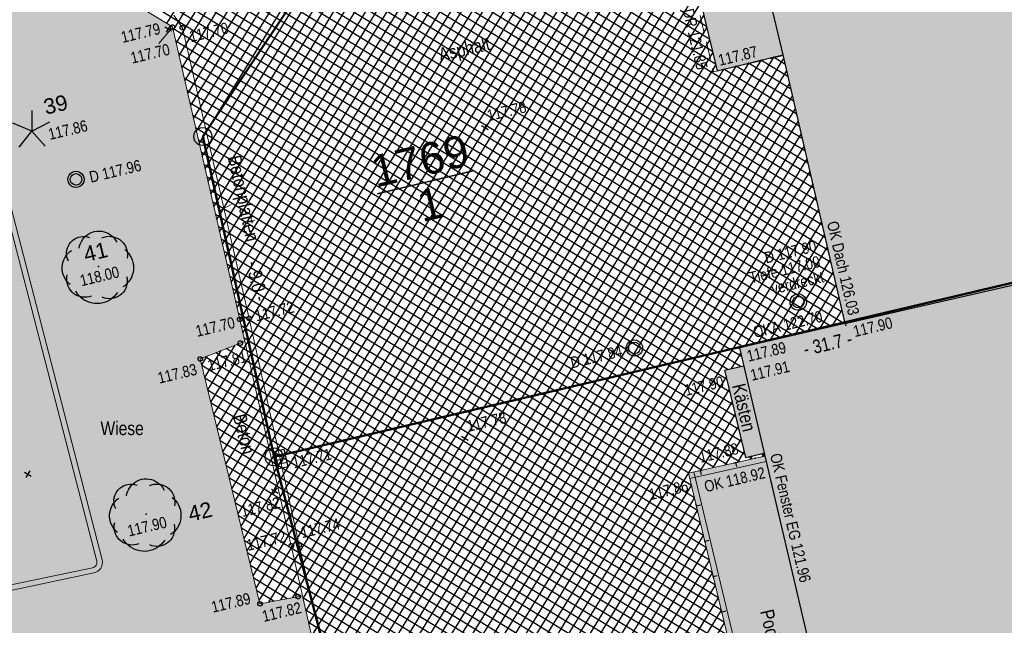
# Model space of a CAD drawing. Header units: metres. Extents: x 311004 to 311786, y 5688269 to 5688759.
# Tile 71 of 96: x 311226 to 311253, y 5688457 to 5688473. Entities that reach past the tile are written whole.
import ezdxf

# ---------------------------------------------------------------- set-up
doc = ezdxf.new("R2010")
doc.units = ezdxf.units.M
for name, pattern in [('1600.2028', [0]), ('2.35', [0]), ('2.513', [0.75, 0.5, -0.25]), ('2.611', [0]), ('2.7', [0]), ('2.8', [0])]:
    doc.linetypes.add(name, pattern=pattern)
doc.layers.get('0').update_dxf_attribs({"color": 1, "linetype": 'CONTINUOUS'})
for name, color, linetype in [('Bemaßung', 5, 'CONTINUOUS'), ('Bewuchs_Bäume', 92, 'CONTINUOUS'), ('Bewuchs_Sträucher_ Gebüsch', 1, 'CONTINUOUS'), ('Dächer', 7, 'CONTINUOUS'), ('Einläufe', 161, 'CONTINUOUS'), ('Flurstücke_Grenzpunkte', 51, 'CONTINUOUS'), ('Gebäude', 7, 'CONTINUOUS'), ('Gelände', 92, 'CONTINUOUS'), ('Mauern', 32, 'CONTINUOUS'), ('Nummerierung Pflanzen', 7, 'CONTINUOUS'), ('Oberflächen', 7, 'CONTINUOUS'), ('Schraffuren', 7, 'CONTINUOUS'), ('Schächte undefiniert', 7, 'CONTINUOUS'), ('Straße', 7, 'CONTINUOUS'), ('Stromversorgung', 1, 'CONTINUOUS')]:
    doc.layers.add(name, color=color, linetype=linetype)
doc.styles.add('Bemaßung', font='Arial Narrow.ttf')
doc.styles.add('Geländehöhe', font='Arial Narrow.ttf')
doc.styles.add('K 10 700 - Schrägstrich als Bruchstrich interpretiert', font='Arial.ttf')
doc.styles.add('Oberflächenmaterial', font='Arial Narrow.ttf')
doc.styles.add('Sachdaten Baum', font='Arial.ttf')

# ---------------------------------------------------------------- blocks, each defined once
blk = doc.blocks.new('Grenzpunkt')
at = {"color": 0, "lineweight": -2}
blk.add_lwpolyline([(0.433013, -0.25, -0.5773502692), (-0.433013, -0.25, -0.5773502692), (0, 0.5, -0.5773502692)], format="xyb", close=True, dxfattribs=at)
blk = doc.blocks.new('S2.100')
at = {"color": 0, "lineweight": -2}
for points in [[(-0.5, 0.5), (0.5, -0.5)], [(0.5, 0.5), (-0.5, -0.5)]]:
    blk.add_lwpolyline(points, dxfattribs=at)
blk = doc.blocks.new('Einlauf mittig')
at = {"color": 0, "lineweight": -2}
blk.add_lwpolyline([(-0.5, 0.25), (0.5, 0.25), (0.5, -0.25), (-0.5, -0.25)], close=True, dxfattribs=at)
for points in [[(-0.25, 0.25), (-0.25, -0.25)], [(0, -0.25), (0, 0.25)], [(0.25, 0.25), (0.25, -0.25)]]:
    blk.add_lwpolyline(points, dxfattribs=at)
blk.add_point((0, 0), dxfattribs=at)
blk = doc.blocks.new('S2.16')
at = {"color": 0, "lineweight": -2}
for points in [[(0.433013, -0.25, -0.577350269), (-0.433013, -0.25, -0.577350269), (0, 0.5, -0.577350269)], [(0.303109, -0.175, -0.577350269), (-0.303109, -0.175, -0.577350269), (0, 0.35, -0.577350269)]]:
    blk.add_lwpolyline(points, format="xyb", close=True, dxfattribs=at)
blk = doc.blocks.new('S2.17')
at = {"color": 0, "lineweight": -2}
for points in [[(0, 0.375), (0, 0), (0.245, -0.28)], [(-0.23, -0.295), (0, 0), (-0.35, 0.145)], [(0, 0), (0.335, 0.17)]]:
    blk.add_lwpolyline(points, dxfattribs=at)
blk = doc.blocks.new('S2.74', base_point=(0.010657, 0.01036))
at = {"color": 0, "lineweight": -2}
for points in [[(-0.406145, 0.086604), (-0.41839, 0.115211), (-0.426729, 0.145191), (-0.431012, 0.176012), (-0.431165, 0.20713), (-0.427184, 0.237992), (-0.41914, 0.268052), (-0.407176, 0.296778), (-0.391504, 0.32366), (-0.3724, 0.348224), (-0.350203, 0.370033), (-0.325307, 0.388701), (-0.298153, 0.403898), (-0.26922, 0.415354), (-0.239024, 0.422868), (-0.208096, 0.426304), (-0.176986, 0.425604), (-0.146245, 0.420778), (-0.116416, 0.411914)], [(-0.25874, 0.264508), (-0.252041, 0.297084), (-0.241452, 0.328611), (-0.227128, 0.358626), (-0.209278, 0.386688), (-0.188166, 0.412385), (-0.164101, 0.43534), (-0.137436, 0.455216), (-0.108564, 0.471722), (-0.077906, 0.484614), (-0.045914, 0.493704), (-0.013059, 0.498858), (0.02018, 0.5), (0.053312, 0.497114), (0.085852, 0.490242), (0.117322, 0.479484), (0.14726, 0.465001), (0.175226, 0.447002), (0.20081, 0.425754), (0.223637, 0.401566), (0.24337, 0.374796), (0.259722, 0.345835)], [(0.056404, 0.40683), (0.086648, 0.418137), (0.118101, 0.425436), (0.150234, 0.428604), (0.182507, 0.427589), (0.214377, 0.422407), (0.24531, 0.413146), (0.274784, 0.399962), (0.302304, 0.383074), (0.327409, 0.362769), (0.349676, 0.339386), (0.368731, 0.31332), (0.384254, 0.285007), (0.395984, 0.254924), (0.403722, 0.223576), (0.407342, 0.191492), (0.406779, 0.159208), (0.402045, 0.127268)], [(-0.38073, -0.238705), (-0.40627, -0.215832), (-0.428982, -0.19015), (-0.448559, -0.162004), (-0.464736, -0.131776), (-0.477294, -0.099874), (-0.486062, -0.06673), (-0.490925, -0.032792), (-0.491814, 0.001482), (-0.488718, 0.035626), (-0.481678, 0.06918), (-0.470792, 0.10169), (-0.456204, 0.132717), (-0.438112, 0.16184), (-0.416762, 0.188666), (-0.392442, 0.212832), (-0.365482, 0.23401)], [(0.371547, 0.244176), (0.39805, 0.220802), (0.42177, 0.194608), (0.442408, 0.165924), (0.459704, 0.135109), (0.473442, 0.102551), (0.483449, 0.06866), (0.489598, 0.033862), (0.491814, -0.001406), (0.490066, -0.0367), (0.484379, -0.071577), (0.474822, -0.105598), (0.461518, -0.138334), (0.444631, -0.169376), (0.424375, -0.198332), (0.401005, -0.224838), (0.374814, -0.248561), (0.346132, -0.269203)], [(-0.091002, -0.396276), (-0.121614, -0.405814), (-0.153197, -0.41134), (-0.185229, -0.412764), (-0.217178, -0.410059), (-0.248514, -0.403274), (-0.27872, -0.392518), (-0.307294, -0.377971), (-0.333761, -0.359874), (-0.357685, -0.338526), (-0.378668, -0.314283), (-0.396362, -0.287544), (-0.410476, -0.258754), (-0.420772, -0.22839), (-0.427084, -0.196954), (-0.429304, -0.164968), (-0.427397, -0.132961), (-0.421394, -0.101465)], [(0.396962, -0.12688), (0.403056, -0.158524), (0.404926, -0.190696), (0.40254, -0.222833), (0.395939, -0.254376), (0.385239, -0.284773), (0.370626, -0.313495), (0.352355, -0.340041), (0.330744, -0.363946), (0.306172, -0.384796), (0.279066, -0.402225), (0.2499, -0.41593), (0.219182, -0.42567), (0.187447, -0.431278), (0.15525, -0.432654), (0.123154, -0.429776), (0.091716, -0.422692), (0.061486, -0.411526)], [(0.269888, -0.345447), (0.248705, -0.374914), (0.224464, -0.401921), (0.197446, -0.42615), (0.16797, -0.44732), (0.13638, -0.465183), (0.103044, -0.479528), (0.068355, -0.490188), (0.032716, -0.497039), (-0.003453, -0.5), (-0.03973, -0.499037), (-0.075692, -0.49416), (-0.110917, -0.485428), (-0.144992, -0.472943), (-0.177519, -0.45685), (-0.208118, -0.437336), (-0.236429, -0.414632), (-0.262122, -0.389002), (-0.284897, -0.360748), (-0.304486, -0.330198)]]:
    blk.add_lwpolyline(points, dxfattribs=at)
blk.add_point((0.010657, 0.01036), dxfattribs=at)
blk = doc.blocks.new('Grenzpunkt mit Abmarkung')
at = {"color": 0, "lineweight": -2}
blk.add_lwpolyline([(0.433013, -0.25, -0.577350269), (-0.433013, -0.25, -0.577350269), (0, 0.5, -0.577350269)], format="xyb", close=True, dxfattribs=at)
blk = doc.blocks.new('O485')
at = {"layer": 'Flurstücke_Grenzpunkte', "color": 8, "linetype": '1600.2028', "lineweight": 50}
blk.add_lwpolyline([(311264.225, 5688468.661), (311233.345, 5688461.379), (311238.746, 5688440.722), (311239.304, 5688438.588), (311269.467, 5688445.561)], close=True, dxfattribs=at)
blk = doc.blocks.new('O517')
at = {"layer": 'Flurstücke_Grenzpunkte', "color": 8, "linetype": '1600.2028', "lineweight": 50}
blk.add_lwpolyline([(311222.047, 5688435.363), (311227.417, 5688438.16), (311238.746, 5688440.722), (311233.345, 5688461.379), (311231.38, 5688470.214), (311243.716, 5688488.688), (311241.96, 5688496.076)], dxfattribs=at)
blk = doc.blocks.new('O685')
at = {"layer": 'Flurstücke_Grenzpunkte', "color": 8, "linetype": '1600.2028', "lineweight": 50}
for points in [[(311241.96, 5688496.076), (311243.716, 5688488.688), (311231.38, 5688470.214), (311233.345, 5688461.379)], [(311233.345, 5688461.379), (311264.225, 5688468.661)]]:
    blk.add_lwpolyline(points, dxfattribs=at)
at = {"layer": 'Flurstücke_Grenzpunkte', "color": 7, "lineweight": 35, "insert": (311237.509415, 5688468.949401), "char_height": 0.875, "attachment_point": 5, "rotation": 13.4999787, "line_spacing_factor": 0.84, "style": 'K 10 700 - Schrägstrich als Bruchstrich interpretiert'}
blk.add_mtext('\\S1769/1;', dxfattribs=at)
blk = doc.blocks.new('*X72')
at = {"color": 7, "linetype": '2.611', "lineweight": 25, "true_color": 0xffe5e5}
for p, q in [((311231.44307, 5688469.319549), (311243.277583, 5688488.585877)), ((311231.523018, 5688468.972059), (311243.58042, 5688488.601244)), ((311231.123277, 5688470.709512), (311241.903032, 5688488.258716)), ((311231.203225, 5688470.362021), (311242.24667, 5688488.340506)), ((311231.283174, 5688470.014531), (311242.590308, 5688488.422296)), ((311231.363122, 5688469.66704), (311242.933946, 5688488.504087)), ((311231.602967, 5688468.624568), (311243.660613, 5688488.254151)), ((311230.96338, 5688471.404494), (311241.215756, 5688488.095135)), ((311231.043329, 5688471.057003), (311241.559394, 5688488.176926)), ((311231.682915, 5688468.277077), (311243.740806, 5688487.907059)), ((311231.762863, 5688467.929586), (311243.820999, 5688487.559967)), ((311231.842812, 5688467.582096), (311243.901193, 5688487.212875)), ((311230.803484, 5688472.099475), (311239.084185, 5688485.580274)), ((311230.883432, 5688471.751984), (311239.437107, 5688485.677178)), ((311230.563639, 5688473.141947), (311238.026836, 5688485.291867)), ((311230.643587, 5688472.794457), (311238.378342, 5688485.386467)), ((311230.723536, 5688472.446966), (311238.731263, 5688485.483371)), ((311231.92276, 5688467.234605), (311243.060219, 5688485.366143)), ((311230.386595, 5688473.331368), (311237.683416, 5688485.210433)), ((311232.002708, 5688466.887114), (311243.139058, 5688485.016848)), ((311232.082656, 5688466.539623), (311243.217898, 5688484.667552)), ((311245.269472, 5688473.245476), (311227.373921, 5688484.237978)), ((311245.351417, 5688472.901743), (311227.455735, 5688483.894325)), ((311248.456297, 5688467.76717), (311222.583945, 5688483.659492)), ((311248.377196, 5688468.109156), (311222.928177, 5688483.741443)), ((311245.515307, 5688472.214277), (311226.943577, 5688483.622128)), ((311245.433362, 5688472.55801), (311227.295864, 5688483.69913)), ((311232.162605, 5688466.192133), (311242.934252, 5688483.728138)), ((311248.6936, 5688466.741212), (311221.55125, 5688483.413642)), ((311248.614499, 5688467.083198), (311221.895482, 5688483.495592)), ((311248.535398, 5688467.425184), (311222.239713, 5688483.577542)), ((311247.981691, 5688469.819086), (311225.886713, 5688483.391123)), ((311247.90259, 5688470.161072), (311226.239001, 5688483.468125)), ((311247.823489, 5688470.503058), (311226.591289, 5688483.545126)), ((311232.242553, 5688465.844642), (311243.019833, 5688483.389817)), ((311248.772701, 5688466.399226), (311221.394854, 5688483.216312)), ((311248.298095, 5688468.451142), (311224.477561, 5688483.083117)), ((311248.218994, 5688468.793128), (311224.829849, 5688483.160119)), ((311248.139893, 5688469.135114), (311225.182137, 5688483.23712)), ((311248.060792, 5688469.4771), (311225.534425, 5688483.314122)), ((311248.851802, 5688466.05724), (311221.476664, 5688482.872662)), ((311232.322501, 5688465.497151), (311243.105414, 5688483.051497)), ((311232.40241, 5688465.149596), (311243.190995, 5688482.713176)), ((311249.010004, 5688465.373267), (311221.409109, 5688482.327363)), ((311248.930903, 5688465.715254), (311221.558474, 5688482.529012)), ((311232.48164, 5688464.800936), (311243.276576, 5688482.374856)), ((311246.28387, 5688464.407241), (311217.259908, 5688482.235469)), ((311248.013283, 5688464.811922), (311220.02634, 5688482.003151)), ((311248.359166, 5688464.892858), (311220.372032, 5688482.084204)), ((311248.705049, 5688464.973794), (311220.717725, 5688482.165257)), ((311249.050931, 5688465.05473), (311221.063417, 5688482.24631)), ((311231.599911, 5688462.887857), (311243.362158, 5688482.036535)), ((311246.231404, 5688464.146072), (311217.32255, 5688481.903593)), ((311246.975636, 5688464.569114), (311218.989263, 5688481.759992)), ((311247.321518, 5688464.65005), (311219.334955, 5688481.841045)), ((311247.667401, 5688464.730986), (311219.680648, 5688481.922098)), ((311246.201931, 5688463.870778), (311217.385193, 5688481.571716)), ((311246.629753, 5688464.488178), (311218.643571, 5688481.678939)), ((311231.683279, 5688462.545933), (311243.447739, 5688481.698214)), ((311231.766647, 5688462.204009), (311243.39046, 5688481.12732)), ((311231.850015, 5688461.862085), (311243.472492, 5688480.783222)), ((311231.933382, 5688461.520161), (311243.554524, 5688480.439124)), ((311232.01675, 5688461.178237), (311243.636556, 5688480.095026)), ((311232.100118, 5688460.836313), (311243.718588, 5688479.750928)), ((311232.183485, 5688460.494389), (311243.80062, 5688479.406829)), ((311232.266853, 5688460.152465), (311243.882653, 5688479.062731)), ((311232.350221, 5688459.810541), (311243.964685, 5688478.718633)), ((311232.433588, 5688459.468617), (311244.046717, 5688478.374535)), ((311232.516956, 5688459.126693), (311244.128749, 5688478.030437)), ((311232.600324, 5688458.784769), (311244.210781, 5688477.686338)), ((311232.683692, 5688458.442845), (311244.292813, 5688477.34224)), ((311232.767059, 5688458.100921), (311244.374846, 5688476.998142)), ((311232.850427, 5688457.758997), (311244.456878, 5688476.654044)), ((311232.933795, 5688457.417073), (311244.53891, 5688476.309946)), ((311233.199388, 5688457.371809), (311244.620942, 5688475.965847)), ((311233.53114, 5688457.434249), (311244.702974, 5688475.621749)), ((311233.862892, 5688457.496689), (311244.785006, 5688475.277651)), ((311234.143566, 5688457.475974), (311244.867039, 5688474.933553)), ((311234.222335, 5688457.126565), (311244.949071, 5688474.589455)), ((311234.301105, 5688456.777156), (311245.031103, 5688474.245356)), ((311234.379875, 5688456.427746), (311245.113135, 5688473.901258)), ((311234.458644, 5688456.078337), (311245.195167, 5688473.55716)), ((311245.856387, 5688463.789634), (311230.552548, 5688473.190154)), ((311234.537414, 5688455.728927), (311245.277199, 5688473.213062)), ((311245.82068, 5688463.51817), (311230.631161, 5688472.848467)), ((311234.616184, 5688455.379518), (311245.359232, 5688472.868963)), ((311245.904834, 5688463.17308), (311230.709774, 5688472.506781)), ((311234.694954, 5688455.030109), (311245.441264, 5688472.524865)), ((311235.010033, 5688453.632471), (311246.442523, 5688472.244315)), ((311235.088802, 5688453.283062), (311246.78701, 5688472.327486)), ((311235.167572, 5688452.933653), (311247.131496, 5688472.410658)), ((311235.246342, 5688452.584243), (311247.393925, 5688472.360241)), ((311247.586186, 5688471.529016), (311246.427573, 5688472.240705)), ((311247.507085, 5688471.871003), (311246.770449, 5688472.323488)), ((311247.427984, 5688472.212989), (311247.113325, 5688472.406271)), ((311245.988989, 5688462.82799), (311230.788386, 5688472.165095)), ((311234.773723, 5688454.680699), (311245.523296, 5688472.180767)), ((311234.852493, 5688454.33129), (311245.75355, 5688472.077972)), ((311234.931263, 5688453.981881), (311246.098037, 5688472.161143)), ((311235.325112, 5688452.234834), (311247.474182, 5688472.013254)), ((311247.744388, 5688470.845044), (311245.74182, 5688472.075139)), ((311247.665287, 5688471.18703), (311246.084696, 5688472.157922)), ((311246.073143, 5688462.4829), (311230.866999, 5688471.823409)), ((311246.157297, 5688462.13781), (311230.945612, 5688471.481723)), ((311235.403881, 5688451.885424), (311247.55444, 5688471.666267)), ((311246.241452, 5688461.792719), (311231.024225, 5688471.140037)), ((311235.482651, 5688451.536015), (311247.634698, 5688471.31928)), ((311235.561421, 5688451.186606), (311247.714955, 5688470.972293)), ((311246.325606, 5688461.447629), (311231.102838, 5688470.79835)), ((311235.640191, 5688450.837196), (311247.795213, 5688470.625306)), ((311246.178731, 5688461.244451), (311231.18145, 5688470.456664)), ((311245.828132, 5688461.166412), (311231.260063, 5688470.114978)), ((311235.71896, 5688450.487787), (311247.875471, 5688470.278319)), ((311245.477532, 5688461.088374), (311231.338676, 5688469.773292)), ((311235.79773, 5688450.138378), (311247.955729, 5688469.931332)), ((311235.8765, 5688449.788968), (311248.035986, 5688469.584345)), ((311245.126932, 5688461.010335), (311231.417289, 5688469.431606)), ((311235.95527, 5688449.439559), (311248.116244, 5688469.237358)), ((311244.776333, 5688460.932297), (311231.495902, 5688469.08992)), ((311244.856859, 5688460.589435), (311231.574515, 5688468.748233)), ((311236.034039, 5688449.09015), (311248.196502, 5688468.890371)), ((311236.112809, 5688448.74074), (311248.27676, 5688468.543384)), ((311230.129259, 5688438.522007), (311248.357017, 5688468.196397)), ((311244.93903, 5688460.245563), (311231.653127, 5688468.406547)), ((311245.021201, 5688459.901691), (311231.73174, 5688468.064861)), ((311245.103372, 5688459.557819), (311231.810353, 5688467.723175)), ((311246.329442, 5688464.417905), (311248.437275, 5688467.84941)), ((311245.185544, 5688459.213947), (311231.888966, 5688467.381489)), ((311246.672091, 5688464.498085), (311248.517533, 5688467.502423)), ((311247.014739, 5688464.578264), (311248.59779, 5688467.155436)), ((311245.267715, 5688458.870075), (311231.967579, 5688467.039802)), ((311247.357388, 5688464.658443), (311248.678048, 5688466.808449)), ((311245.349886, 5688458.526203), (311232.046191, 5688466.698116)), ((311245.432057, 5688458.182332), (311232.124804, 5688466.35643)), ((311247.700036, 5688464.738622), (311248.758306, 5688466.461462)), ((311245.514228, 5688457.83846), (311232.203417, 5688466.014744)), ((311248.042684, 5688464.818802), (311248.838564, 5688466.114475)), ((311248.385333, 5688464.898981), (311248.918821, 5688465.767488)), ((311245.596399, 5688457.494588), (311232.28203, 5688465.673058)), ((311245.678571, 5688457.150716), (311232.360643, 5688465.331372)), ((311248.727981, 5688464.97916), (311248.999079, 5688465.420501)), ((311245.760742, 5688456.806844), (311232.438666, 5688464.990048)), ((311249.070629, 5688465.059339), (311249.079337, 5688465.073515)), ((311245.842913, 5688456.462972), (311232.516155, 5688464.649052)), ((311231.516544, 5688463.229781), (311232.273484, 5688464.462063)), ((311246.007255, 5688455.775228), (311232.025064, 5688464.363914)), ((311245.925084, 5688456.1191), (311232.315742, 5688464.478759)), ((311231.349808, 5688463.913629), (311231.498642, 5688464.155927)), ((311231.433176, 5688463.571705), (311231.886063, 5688464.308995)), ((311246.171598, 5688455.087484), (311231.443707, 5688464.134222)), ((311246.089426, 5688455.431356), (311231.734386, 5688464.249068)), ((311245.958209, 5688463.813545), (311246.212338, 5688464.227262)), ((311246.253769, 5688454.743612), (311231.354146, 5688463.895838)), ((311230.482091, 5688438.618766), (311245.808202, 5688463.569338)), ((311246.33594, 5688454.39974), (311231.438283, 5688463.550759)), ((311230.834924, 5688438.715525), (311245.89158, 5688463.227431)), ((311246.418111, 5688454.055868), (311231.52242, 5688463.205679)), ((311231.187757, 5688438.812284), (311245.974958, 5688462.885524)), ((311246.500282, 5688453.711996), (311231.606557, 5688462.8606)), ((311246.582454, 5688453.368125), (311231.690694, 5688462.51552)), ((311245.114853, 5688461.007647), (311246.058337, 5688462.543617)), ((311246.664625, 5688453.024253), (311231.774831, 5688462.170441)), ((311245.454719, 5688461.083296), (311246.141715, 5688462.201709)), ((311246.746796, 5688452.680381), (311231.858968, 5688461.825361)), ((311245.794585, 5688461.158945), (311246.225093, 5688461.859802)), ((311246.828967, 5688452.336509), (311231.943106, 5688461.480282)), ((311246.134451, 5688461.234595), (311246.308471, 5688461.517895)), ((311246.529331, 5688461.322489), (311246.429736, 5688461.383667)), ((311246.474317, 5688461.310244), (311246.534537, 5688461.408281)), ((311246.875479, 5688461.403263), (311246.775266, 5688461.464819)), ((311246.814183, 5688461.385893), (311246.861481, 5688461.462894)), ((311246.911138, 5688451.992637), (311232.027243, 5688461.135202)), ((311231.54059, 5688438.909043), (311244.857168, 5688460.588141)), ((311246.993309, 5688451.648765), (311232.11138, 5688460.790123)), ((311247.075481, 5688451.304893), (311232.195517, 5688460.445043)), ((311231.893422, 5688439.005802), (311244.939339, 5688460.244269)), ((311247.157652, 5688450.961021), (311232.279654, 5688460.099964)), ((311232.246255, 5688439.102562), (311245.02151, 5688459.900397)), ((311247.239823, 5688450.617149), (311232.363791, 5688459.754884)), ((311232.599088, 5688439.199321), (311245.103682, 5688459.556525)), ((311247.321994, 5688450.273277), (311232.447928, 5688459.409805)), ((311232.95192, 5688439.29608), (311245.185853, 5688459.212653)), ((311247.404165, 5688449.929405), (311232.532065, 5688459.064725)), ((311247.486337, 5688449.585533), (311232.616202, 5688458.719646)), ((311233.304753, 5688439.392839), (311245.268024, 5688458.868781)), ((311234.066973, 5688457.535099), (311232.700339, 5688458.374566)), ((311233.657315, 5688439.489157), (311245.350195, 5688458.524909)), ((311234.008218, 5688439.582775), (311245.432366, 5688458.181037)), ((311233.701355, 5688457.466286), (311232.784476, 5688458.029487)), ((311234.359121, 5688439.676392), (311245.514538, 5688457.837165)), ((311233.335738, 5688457.397472), (311232.868613, 5688457.684407)), ((311232.970121, 5688457.328658), (311232.95275, 5688457.339328)), ((311247.568508, 5688449.241661), (311234.140405, 5688457.489993)), ((311234.710024, 5688439.77001), (311245.596709, 5688457.493294)), ((311247.725236, 5688448.851992), (311234.217179, 5688457.149436)), ((311235.060927, 5688439.863628), (311245.67888, 5688457.149422)), ((311247.799544, 5688448.51295), (311234.293953, 5688456.808879)), ((311235.41183, 5688439.957246), (311245.761051, 5688456.80555))]:
    blk.add_line(p, q, dxfattribs=at)
blk = doc.blocks.new('S2.62', base_point=(0, 0.5))
at = {"color": 0, "lineweight": -2}
for points in [[(-0.5, 0.5), (0, 0.5), (0.5, 0.5)], [(0, 0.5), (0, -0.5)]]:
    blk.add_lwpolyline(points, dxfattribs=at)

msp = doc.modelspace()

# ---------------------------------------------------------------- hatches: boundary and pattern name
at = {"layer": 'Gebäude', "lineweight": 25, "true_color": 0xa6a6a6}
for points in [[(311258.402419, 5688495.602623), (311259.792, 5688489.884), (311259.348792, 5688489.778895), (311264.372, 5688468.595), (311261.093, 5688467.807), (311249.082, 5688465.062), (311247.369, 5688472.468), (311245.192, 5688481.626), (311242.793, 5688491.944), (311253.941, 5688494.544), (311253.841836, 5688494.961912), (311258.301, 5688496.02)], [(311247.369, 5688472.468), (311245.559, 5688472.031), (311243.381, 5688481.167), (311245.192, 5688481.626)], [(311261.093, 5688467.807), (311265.951, 5688447.011), (311251.081, 5688443.494), (311246.176, 5688464.382), (311249.082, 5688465.062)], [(311246.856547, 5688461.483909), (311246.346, 5688461.364), (311245.76, 5688463.767), (311246.291134, 5688463.891726)]]:
    msp.add_hatch(color=253, dxfattribs=at).paths.add_polyline_path(points, flags=0)
at = {"layer": 'Schraffuren', "lineweight": 25, "true_color": 0xf0fff0}
msp.add_hatch(color=7, dxfattribs=at).paths.add_polyline_path([(311234.008, 5688457.524), (311234.127662, 5688457.546522), (311236.177, 5688448.456), (311234.591, 5688445.973), (311232.996, 5688445.698), (311228.99, 5688444.839, -0.093681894), (311226.596, 5688444.697, -0.207248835), (311225.355, 5688445.861), (311223.725, 5688453.166), (311222.003, 5688460.665), (311219.624, 5688470.965), (311221.2, 5688473.467), (311227.938, 5688474.834), (311230.542, 5688473.236), (311232.398, 5688465.169), (311232.535153, 5688464.565448), (311232.41, 5688464.516), (311231.309, 5688464.081), (311232.956, 5688457.326)], flags=0)
at = {"layer": 'Schraffuren', "lineweight": 25, "true_color": 0xffe5e5}
msp.add_hatch(color=7, dxfattribs=at).paths.add_polyline_path([(311249.694635, 5688449.39785), (311248.761776, 5688449.17503), (311249.109, 5688447.472), (311248.077, 5688447.247), (311247.709523, 5688448.923688), (311247.648, 5688448.909), (311244.775, 5688460.932), (311246.87631, 5688461.399722)], flags=0)

# ---------------------------------------------------------------- linework, layer by layer
at = {"layer": 'Dächer', "color": 7, "linetype": '2.513', "lineweight": 18}
for p, q in [((311242.66, 5688483.77, 121.888), (311245.463, 5688471.999, 121.849)), ((311245.561104, 5688472.02204), (311247.351, 5688472.439, 122.296)), ((311245.463, 5688471.999, 121.849), (311245.561104, 5688472.02204))]:
    msp.add_line(p, q, dxfattribs=at)
at = {"layer": 'Dächer', "color": 7, "true_color": 0xffffff}
for p in [(311245.425, 5688472.013, 121.838), (311249.071, 5688465.061, 126.027), (311249.078, 5688465.065, 122.697), (311249.111, 5688465.011, 126.034), (311246.139, 5688464.376, 122.7), (311246.187, 5688464.21, 122.702), (311247.058, 5688460.654, 121.955)]:
    msp.add_point(p, dxfattribs=at)
at = {"layer": 'Gebäude', "color": 7, "linetype": '2.7', "lineweight": 25}
for p, q in [((311245.192, 5688481.626, 118.904), (311247.369, 5688472.468)), ((311243.381, 5688481.167, 117.815), (311245.559, 5688472.031, 117.869)), ((311245.559, 5688472.031, 117.869), (311247.369, 5688472.468)), ((311247.369, 5688472.468), (311249.082, 5688465.062, 117.903)), ((311249.082, 5688465.062, 117.903), (311261.093, 5688467.807, 118.974)), ((311249.082, 5688465.062, 117.903), (311246.176, 5688464.382)), ((311246.176, 5688464.382), (311251.081, 5688443.494, 118.025)), ((311245.76, 5688463.767, 117.896), (311246.291134, 5688463.891726)), ((311245.76, 5688463.767, 117.896), (311246.346, 5688461.364, 117.883)), ((311246.346, 5688461.364, 117.883), (311246.856547, 5688461.483909))]:
    msp.add_line(p, q, dxfattribs=at)
at = {"layer": 'Gebäude', "color": 7, "true_color": 0xffffff}
for p in [(311246.174, 5688464.392, 117.893), (311246.162, 5688463.906, 117.914)]:
    msp.add_point(p, dxfattribs=at)
at = {"layer": 'Gelände', "color": 7, "linetype": 'Continuous', "lineweight": 18}
msp.add_line((311230.163518, 5688472.784576, 117.695), (311230.51039, 5688473.182088, 117.695), dxfattribs=at)
at = {"layer": 'Mauern', "lineweight": 18}
for p, q in [((311246.87631, 5688461.399722), (311244.775, 5688460.932, 117.86)), ((311246.9089, 5688461.253305), (311244.80759, 5688460.785583, 117.86)), ((311244.775, 5688460.932, 117.86), (311247.648, 5688448.909, 117.861)), ((311244.920893, 5688460.966862, 117.86), (311247.793893, 5688448.943862, 117.861))]:
    msp.add_line(p, q, dxfattribs=at)
at = {"layer": 'Mauern', "color": 7, "true_color": 0xffffff}
msp.add_point((311246.608, 5688461.34, 118.915), dxfattribs=at)
at = {"layer": 'Oberflächen', "color": 7, "linetype": 'Continuous', "lineweight": 18}
msp.add_line((311232.158395, 5688468.337803), (311231.825381, 5688468.157656), dxfattribs=at)
at = {"layer": 'Straße', "color": 7, "linetype": '2.35', "lineweight": 18}
for p, q in [((311227.938, 5688474.834, 117.709), (311230.542, 5688473.236, 117.695)), ((311230.578, 5688473.558, 117.714), (311230.816, 5688473.215, 117.703)), ((311230.542, 5688473.236, 117.695), (311232.398, 5688465.169, 117.697)), ((311232.653, 5688465.197, 117.72), (311230.816, 5688473.215, 117.703)), ((311232.398, 5688465.169, 117.697), (311233.816, 5688458.929, 117.722)), ((311234.036, 5688458.946, 117.735), (311232.653, 5688465.197, 117.72)), ((311232.535153, 5688464.565448), (311231.309, 5688464.081, 117.83)), ((311231.309, 5688464.081, 117.83), (311232.956, 5688457.326, 117.894)), ((311233.816, 5688458.929, 117.722), (311236.177, 5688448.456, 117.803)), ((311236.416, 5688448.544, 117.812), (311234.036, 5688458.946, 117.735)), ((311232.956, 5688457.326, 117.894), (311234.127662, 5688457.546522))]:
    msp.add_line(p, q, dxfattribs=at)
at = {"layer": 'Stromversorgung', "color": 134, "linetype": '2.8', "lineweight": 13}
for p, q in [((311224.285, 5688474.632), (311228.456, 5688458.503)), ((311224.517, 5688474.333), (311228.602, 5688458.539)), ((311228.341, 5688458.321), (311214.896, 5688455.502)), ((311228.372, 5688458.176), (311214.927, 5688455.356))]:
    msp.add_line(p, q, dxfattribs=at)
for centre, radius, start, end in [((311228.309509, 5688458.468231), 0.150561, 282.073137, 13.3518874), ((311228.310292, 5688458.469463), 0.299881, 281.8747759, 13.4078091)]:
    msp.add_arc(centre, radius, start, end, dxfattribs=at)

# ---------------------------------------------------------------- block references
at = {"layer": 'Bewuchs_Bäume', "color": 94, "true_color": 0x009900, "xscale": 2, "yscale": 2}
for p in [(311228.507, 5688466.627, 117.997), (311229.814, 5688459.794, 117.903)]:
    msp.add_blockref('S2.74', p, dxfattribs=at)
at = {"layer": 'Bewuchs_Sträucher_ Gebüsch', "color": 94, "true_color": 0x009900, "xscale": 1.5, "yscale": 1.5}
msp.add_blockref('S2.17', (311226.663, 5688470.366, 117.863), dxfattribs=at)
at = {"layer": 'Einläufe', "color": 160, "true_color": 0x3354ff, "xscale": 0.5, "yscale": 0.5, "rotation": 282.4754231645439}
msp.add_blockref('Einlauf mittig', (311233.545, 5688461.318, 117.712), dxfattribs=at)
at = {"layer": 'Flurstücke_Grenzpunkte', "color": 7, "true_color": 0xffffff}
for name in ['O517', 'O685', 'O485']:
    msp.add_blockref(name, (0, 0), dxfattribs=at)
at = {"layer": 'Flurstücke_Grenzpunkte', "color": 8, "xscale": 0.5, "yscale": 0.5}
for p in [(311231.38, 5688470.214), (311233.345, 5688461.379)]:
    msp.add_blockref('Grenzpunkt mit Abmarkung', p, dxfattribs=at)
at = {"layer": 'Gelände', "color": 94, "true_color": 0x009900, "xscale": 0.15, "yscale": 0.15, "rotation": 13.499999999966}
for p in [(311230.426, 5688473.182, 117.79), (311239.157, 5688470.46, 117.776), (311238.604, 5688461.893, 117.782), (311226.553, 5688460.9, 117.989), (311233.366, 5688460.436, 117.82)]:
    msp.add_blockref('S2.100', p, dxfattribs=at)
at = {"layer": 'Mauern', "color": 7, "xscale": 0.1125, "yscale": 0.1125}
for p, rotation in [((311246.069683, 5688461.220178), 12.549085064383), ((311245.093571, 5688461.002909), 12.549085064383), ((311244.99132, 5688460.026738, 117.860075), 103.439726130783), ((311245.223735, 5688459.054121, 117.860156), 103.439726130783), ((311245.456151, 5688458.081504, 117.860237), 103.439726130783), ((311245.688566, 5688457.108888, 117.860318), 103.439726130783)]:
    msp.add_blockref('S2.62', p, dxfattribs=dict(at, rotation=rotation))
at = {"layer": 'Schraffuren', "color": 7, "true_color": 0xffffff}
msp.add_blockref('*X72', (0, 0), dxfattribs=at)
at = {"layer": 'Schächte undefiniert', "color": 7, "xscale": 0.45, "yscale": 0.45, "rotation": 13.499999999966}
for p in [(311227.883, 5688469.033, 117.961), (311247.796992, 5688465.647495, 117.9), (311243.28, 5688464.381, 117.838)]:
    msp.add_blockref('S2.16', p, dxfattribs=at)
at = {"layer": 'Straße', "color": 7, "xscale": 0.125, "yscale": 0.125, "rotation": 13.499999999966}
for p in [(311230.542, 5688473.236, 117.695), (311230.816, 5688473.215, 117.703), (311232.398, 5688465.169, 117.697), (311232.653, 5688465.197, 117.72), (311232.41, 5688464.516, 117.81), (311231.309, 5688464.081, 117.83), (311233.816, 5688458.929, 117.722), (311234.036, 5688458.946, 117.735), (311234.008, 5688457.524, 117.821), (311232.956, 5688457.326, 117.894)]:
    msp.add_blockref('Grenzpunkt', p, dxfattribs=at)

# ---------------------------------------------------------------- texts
at = {"layer": 'Bemaßung', "color": 7, "lineweight": 18, "char_height": 0.375, "line_spacing_factor": 0.84, "style": 'Bemaßung'}
for s, insert, attachment_point, rotation in [('- 9.0 -', (311232.808811, 5688465.637755), 9, 282.5391115), ('- 31.7 -', (311248.565741, 5688464.680496), 2, 13.2688688)]:
    msp.add_mtext(s, dxfattribs=dict(at, insert=insert, attachment_point=attachment_point, rotation=rotation))
at = {"layer": 'Dächer', "color": 7, "lineweight": 18, "char_height": 0.3125, "line_spacing_factor": 0.84, "style": 'Geländehöhe'}
for s, insert, attachment_point, rotation in [('DR 121.85', (311245.306116, 5688472.105686, 121.849), 3, 283.3942362), ('OK Dach 126.03', (311249.177664, 5688465.259182, 126.027), 9, 283.0234028), ('OKA 122.70', (311246.596328, 5688464.652037, 122.7), 7, 13.5181837), ('OK Fenster EG 121.96', (311247.012445, 5688461.433747, 121.955), 7, 283.2149596)]:
    msp.add_mtext(s, dxfattribs=dict(at, insert=insert, attachment_point=attachment_point, rotation=rotation))
at = {"layer": 'Flurstücke_Grenzpunkte', "color": 7, "lineweight": 35, "insert": (311237.509415, 5688468.949401), "char_height": 0.875, "attachment_point": 5, "rotation": 13.4999787, "line_spacing_factor": 0.84, "style": 'K 10 700 - Schrägstrich als Bruchstrich interpretiert'}
msp.add_mtext('\\S1769/1;', dxfattribs=at)
at = {"layer": 'Gelände', "color": 7, "lineweight": 18, "char_height": 0.3125, "rotation": 13.5181837, "line_spacing_factor": 0.84, "style": 'Geländehöhe'}
for s, insert, attachment_point in [('117.79', (311230.197233, 5688473.200337, 117.79), 6), ('117.70', (311230.975802, 5688473.117143, 117.703), 1), ('117.70', (311230.422733, 5688472.782614, 117.695), 3), ('117.87', (311245.636085, 5688472.156881, 117.869), 7), ('117.78', (311239.26155, 5688470.630731, 117.776), 7), ('117.86', (311227.08933, 5688470.422029, 117.863), 1), ('118.00', (311228.495284, 5688466.514658, 117.997), 2), ('117.72', (311232.825515, 5688465.266366, 117.72), 4), ('117.70', (311232.253807, 5688465.092326, 117.697), 6), ('117.90', (311249.285364, 5688464.984972, 117.903), 1), ('117.89', (311246.351884, 5688464.305321, 117.893), 1), ('117.81', (311232.542799, 5688464.30234, 117.81), 3), ('117.83', (311231.171486, 5688463.956051, 117.83), 3), ('117.91', (311246.448847, 5688463.778957, 117.914), 1), ('117.90', (311245.69537, 5688463.615631, 117.896), 3), ('117.78', (311238.70855, 5688462.063731, 117.782), 7), ('117.71', (311233.817625, 5688461.363729, 117.712), 1), ('117.88', (311246.175557, 5688461.464013, 117.883), 9), ('OK 118.92', (311246.840436, 5688461.103868, 118.915), 3), ('117.86', (311244.717349, 5688460.742832, 117.86), 3), ('117.82', (311233.462137, 5688460.27845, 117.82), 3), ('117.90', (311229.805383, 5688459.611352, 117.903), 2), ('117.74', (311234.121195, 5688459.134987, 117.735), 7), ('117.72', (311233.696144, 5688459.040511, 117.722), 9), ('117.89', (311232.723552, 5688457.329868, 117.894), 9), ('117.82', (311234.050527, 5688457.382861, 117.821), 3)]:
    msp.add_mtext(s, dxfattribs=dict(at, insert=insert, attachment_point=attachment_point))
at = {"layer": 'Nummerierung Pflanzen', "color": 7, "lineweight": 25, "char_height": 0.425, "rotation": 13.5181837, "line_spacing_factor": 0.84, "style": 'Sachdaten Baum'}
for s, insert, attachment_point in [('39', (311227.051562, 5688470.807688, 117.863), 7), ('41', (311228.472907, 5688466.825751, 117.997), 8), ('42', (311230.984025, 5688459.794, 117.903), 4)]:
    msp.add_mtext(s, dxfattribs=dict(at, insert=insert, attachment_point=attachment_point))
at = {"layer": 'Oberflächen', "color": 7, "lineweight": 18, "char_height": 0.375, "attachment_point": 7, "line_spacing_factor": 0.84, "style": 'Oberflächenmaterial'}
for s, insert, rotation in [('Asphalt', (311237.956731, 5688472.170626), 13.2105962), ('Betonplatten', (311231.950537, 5688469.624486), 282.4754305), ('Kästen', (311245.962269, 5688463.346193), 283.2149596), ('Beton', (311232.197193, 5688462.510456), 283.7024672), ('Podest Beton', (311246.738624, 5688457.117861), 283.2149596)]:
    msp.add_mtext(s, dxfattribs=dict(at, insert=insert, rotation=rotation))
at = {"layer": 'Oberflächen', "color": 7, "lineweight": 18, "insert": (311228.557617, 5688461.974249), "char_height": 0.375, "attachment_point": 7, "line_spacing_factor": 0.84, "style": 'Oberflächenmaterial'}
msp.add_mtext('Wiese', dxfattribs=at)
at = {"layer": 'Schächte undefiniert', "color": 7, "lineweight": 18, "char_height": 0.3125, "rotation": 13.5181837, "line_spacing_factor": 0.84, "style": 'Geländehöhe'}
for s, insert, attachment_point in [('D 117.96', (311228.258564, 5688469.088275, 117.961), 4), ('D 117.90\\PTiefe 117.00\\Pverdreckt', (311248.530345, 5688466.197046, 117.9), 9), ('D 117.84', (311242.936824, 5688464.308628, 117.838), 6)]:
    msp.add_mtext(s, dxfattribs=dict(at, insert=insert, attachment_point=attachment_point))

doc.saveas('drawing.dxf')
